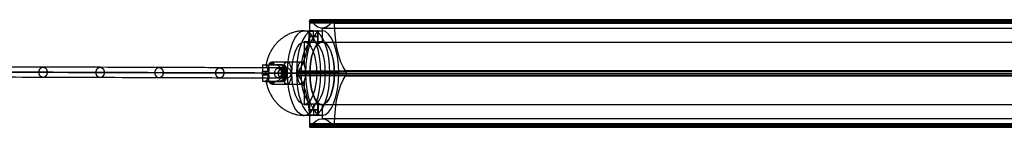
# Model space of a CAD drawing. Header units: millimetres. Extents: x 923 to 3030, y 180 to 235.
# Tile 4 of 9: x 1179 to 1445, y 192 to 221. Entities that reach past the tile are written whole.
import ezdxf

# ---------------------------------------------------------------- set-up
doc = ezdxf.new("R2010")
doc.units = ezdxf.units.MM
for name, color, linetype in [('CABLE', 7, 'Continuous'), ('LUZ', 7, 'Continuous'), ('METAL NEGRO', 7, 'Continuous')]:
    doc.layers.add(name, color=color, linetype=linetype)

msp = doc.modelspace()

# ---------------------------------------------------------------- linework, layer by layer
at = {"layer": 'CABLE'}
for p, q in [((1249.75, 205.54, 253.62), (1249.76, 208.34, 253.62)), ((1250.85, 206.94, 254.5), (1248.66, 206.94, 252.75))]:
    msp.add_line(p, q, dxfattribs=at)
at = {"layer": 'CABLE', "extrusion": (-0.623585, 0.002143, 0.781752)}
msp.add_arc((-211.23, 1134.59, -580.61), 1.4, 90.154, 270.154, dxfattribs=at)
at = {"layer": 'CABLE', "extrusion": (0.623585, -0.002143, -0.781752)}
msp.add_arc((211.23, 1134.59, 580.61), 1.4, 89.846, 269.846, dxfattribs=at)
at = {"layer": 'CABLE'}
for points, knots in [([(1249.76, 208.34, 253.62), (1244.09, 208.36, 260.72), (1232.94, 208.4, 274.75), (1216.48, 208.45, 295.58), (1200.51, 208.51, 315.93), (1185.04, 208.56, 335.8), (1170.06, 208.61, 355.19), (1155.58, 208.66, 374.08), (1141.59, 208.71, 392.5), (1128.09, 208.75, 410.43), (1115.09, 208.79, 427.88), (1102.58, 208.84, 444.85), (1090.57, 208.88, 461.33), (1079.04, 208.91, 477.33), (1068.02, 208.95, 492.85), (1057.48, 208.98, 507.88), (1049.05, 209.01, 520.1), (1042.54, 209.03, 529.65), (1037.84, 209.05, 536.6), (1033.24, 209.06, 543.48), (1028.79, 209.08, 550.18), (1024.43, 209.09, 556.82), (1020.23, 209.1, 563.28), (1016.12, 209.11, 569.68), (1012.16, 209.13, 575.9), (1008.3, 209.14, 582.05), (1004.59, 209.15, 588.03), (1000.97, 209.16, 593.94), (997.51, 209.17, 599.68), (994.14, 209.18, 605.35), (990.92, 209.19, 610.85), (987.8, 209.2, 616.28), (985.3, 209.21, 620.7), (983.35, 209.21, 624.21), (981.94, 209.22, 626.77), (980.55, 209.22, 629.31), (979.2, 209.22, 631.81), (977.87, 209.23, 634.29), (976.17, 209.23, 637.52), (974.51, 209.24, 640.72), (972.89, 209.24, 643.88), (971.73, 209.24, 646.2), (970.59, 209.25, 648.5), (969.49, 209.25, 650.76), (968.41, 209.25, 653), (967.37, 209.26, 655.19), (966.35, 209.26, 657.37), (965.37, 209.26, 659.51), (964.42, 209.26, 661.62), (963.49, 209.26, 663.71), (962.6, 209.27, 665.76), (961.74, 209.27, 667.79), (960.91, 209.27, 669.78), (960.12, 209.27, 671.74), (959.35, 209.27, 673.67), (958.61, 209.28, 675.57), (957.91, 209.28, 677.44), (957.23, 209.28, 679.28), (956.59, 209.28, 681.09), (955.98, 209.28, 682.87), (955.4, 209.28, 684.62), (954.85, 209.28, 686.34), (954.32, 209.28, 688.03), (953.84, 209.28, 689.69), (953.38, 209.28, 691.31), (952.95, 209.28, 692.91), (952.55, 209.28, 694.48), (952.31, 209.28, 695.52), (952.19, 209.28, 696.03)], [0, 0, 0, 0, 27.235592, 53.785722, 79.650681, 104.830781, 129.326365, 153.137801, 176.265493, 198.709879, 220.47144, 241.550705, 261.948254, 281.664727, 300.700834, 319.057364, 336.735196, 345.235256, 353.735315, 361.897072, 370.058829, 377.882909, 385.706989, 393.194102, 400.681215, 407.832173, 414.983131, 421.798864, 428.614597, 435.096181, 441.577765, 447.726451, 453.875137, 456.825092, 459.775046, 462.642346, 465.509645, 468.294514, 471.079383, 476.484752, 479.105521, 481.72629, 484.265439, 486.804588, 489.26244, 491.720293, 494.097206, 496.47412, 498.770491, 501.066862, 503.303096, 505.499395, 507.655884, 509.772694, 511.849967, 513.88785, 515.8865, 517.846082, 519.766774, 521.648761, 523.492244, 525.297433, 527.064555, 528.793849, 530.485572, 532.139999, 533.757421, 535.338075, 535.338075, 535.338075, 535.338075]), ([(1248.66, 206.94, 252.75), (1243, 206.96, 259.85), (1231.84, 207, 273.88), (1215.38, 207.05, 294.72), (1199.41, 207.11, 315.07), (1183.93, 207.16, 334.95), (1168.95, 207.21, 354.33), (1154.47, 207.26, 373.24), (1140.47, 207.31, 391.66), (1126.97, 207.35, 409.6), (1113.97, 207.39, 427.05), (1101.45, 207.44, 444.03), (1089.43, 207.48, 460.51), (1077.9, 207.51, 476.52), (1066.87, 207.55, 492.05), (1056.33, 207.58, 507.09), (1047.89, 207.61, 519.31), (1041.38, 207.63, 528.87), (1036.68, 207.65, 535.82), (1032.07, 207.66, 542.7), (1027.62, 207.68, 549.42), (1023.26, 207.69, 556.05), (1019.05, 207.7, 562.53), (1014.94, 207.72, 568.92), (1010.98, 207.73, 575.15), (1007.11, 207.74, 581.31), (1003.4, 207.75, 587.3), (999.78, 207.76, 593.22), (996.31, 207.77, 598.97), (992.93, 207.78, 604.64), (989.71, 207.79, 610.15), (986.59, 207.8, 615.58), (984.08, 207.81, 620.02), (982.12, 207.81, 623.53), (980.71, 207.82, 626.1), (979.32, 207.82, 628.64), (977.97, 207.82, 631.15), (976.64, 207.83, 633.63), (974.92, 207.83, 636.88), (973.26, 207.84, 640.08), (971.64, 207.84, 643.25), (970.48, 207.84, 645.58), (969.33, 207.85, 647.88), (968.23, 207.85, 650.15), (967.14, 207.85, 652.39), (966.1, 207.86, 654.6), (965.08, 207.86, 656.78), (964.09, 207.86, 658.93), (963.14, 207.86, 661.05), (962.21, 207.87, 663.15), (961.31, 207.87, 665.21), (960.45, 207.87, 667.24), (959.62, 207.87, 669.25), (958.82, 207.87, 671.22), (958.04, 207.87, 673.16), (957.3, 207.88, 675.07), (956.59, 207.88, 676.95), (955.92, 207.88, 678.8), (955.27, 207.88, 680.63), (954.65, 207.88, 682.42), (954.06, 207.88, 684.18), (953.51, 207.88, 685.92), (952.98, 207.88, 687.62), (952.49, 207.88, 689.3), (952.03, 207.88, 690.94), (951.59, 207.88, 692.56), (951.19, 207.88, 694.15), (950.94, 207.88, 695.2), (950.82, 207.88, 695.72), (950.81, 207.88, 695.77), (950.8, 207.88, 695.82), (950.79, 207.88, 695.87)], [0, 0, 0, 0, 27.267565, 53.848863, 79.744184, 104.953845, 129.478184, 153.317573, 176.472415, 198.943149, 220.730257, 241.834267, 262.255761, 281.99538, 301.053834, 319.431913, 337.130497, 345.640535, 354.150573, 362.321911, 370.49325, 378.326514, 386.159779, 393.655682, 401.151585, 408.310937, 415.470289, 422.294024, 429.117758, 435.606951, 442.096144, 448.252048, 454.407952, 457.361369, 460.314787, 463.185452, 466.056117, 468.844256, 471.632394, 477.044109, 479.667954, 482.2918, 484.83393, 487.376059, 489.836797, 492.297534, 494.677239, 497.056943, 499.35601, 501.655076, 503.893935, 506.092812, 508.251833, 510.371129, 512.45084, 514.491115, 516.492111, 518.453994, 520.37694, 522.261137, 524.106783, 525.914092, 527.683288, 529.414612, 531.108322, 532.76469, 534.384011, 535.966599, 535.966599, 535.966599, 536.125454, 536.125454, 536.125454, 536.125454]), ([(1249.75, 205.54, 253.62), (1244.09, 205.56, 260.72), (1232.93, 205.6, 274.75), (1216.47, 205.65, 295.59), (1200.51, 205.71, 315.94), (1185.04, 205.76, 335.81), (1170.06, 205.81, 355.19), (1155.58, 205.86, 374.09), (1141.59, 205.91, 392.51), (1128.09, 205.95, 410.44), (1115.09, 205.99, 427.89), (1102.58, 206.04, 444.86), (1090.56, 206.08, 461.34), (1079.04, 206.11, 477.34), (1068.01, 206.15, 492.85), (1057.48, 206.18, 507.89), (1049.04, 206.21, 520.1), (1042.53, 206.23, 529.66), (1037.84, 206.25, 536.61), (1033.24, 206.26, 543.48), (1028.79, 206.28, 550.19), (1024.43, 206.29, 556.82), (1020.23, 206.3, 563.29), (1016.12, 206.31, 569.68), (1012.16, 206.33, 575.9), (1008.3, 206.34, 582.06), (1004.59, 206.35, 588.04), (1000.97, 206.36, 593.95), (997.51, 206.37, 599.69), (994.14, 206.38, 605.35), (990.92, 206.39, 610.85), (987.8, 206.4, 616.28), (985.3, 206.41, 620.7), (983.35, 206.41, 624.21), (981.93, 206.42, 626.77), (980.55, 206.42, 629.31), (979.2, 206.42, 631.81), (977.87, 206.43, 634.29), (976.16, 206.43, 637.53), (974.5, 206.44, 640.72), (972.89, 206.44, 643.89), (971.73, 206.44, 646.2), (970.59, 206.45, 648.5), (969.48, 206.45, 650.76), (968.41, 206.45, 653), (967.36, 206.46, 655.19), (966.35, 206.46, 657.37), (965.37, 206.46, 659.51), (964.41, 206.46, 661.63), (963.49, 206.46, 663.71), (962.6, 206.47, 665.77), (961.74, 206.47, 667.79), (960.91, 206.47, 669.78), (960.11, 206.47, 671.74), (959.35, 206.47, 673.67), (958.61, 206.48, 675.57), (957.91, 206.48, 677.44), (957.23, 206.48, 679.28), (956.59, 206.48, 681.09), (955.98, 206.48, 682.87), (955.39, 206.48, 684.62), (954.84, 206.48, 686.34), (954.32, 206.48, 688.03), (953.83, 206.48, 689.69), (953.38, 206.48, 691.31), (952.95, 206.48, 692.91), (952.55, 206.48, 694.48), (952.31, 206.48, 695.52), (952.19, 206.48, 696.03), (952.19, 206.48, 696.03), (952.19, 206.48, 696.03), (952.19, 206.48, 696.03)], [0, 0, 0, 0, 27.235592, 53.785722, 79.650681, 104.830781, 129.326365, 153.137801, 176.265493, 198.709879, 220.47144, 241.550705, 261.948254, 281.664727, 300.700834, 319.057364, 336.735196, 345.235256, 353.735315, 361.897072, 370.058829, 377.882909, 385.706989, 393.194102, 400.681215, 407.832173, 414.983131, 421.798864, 428.614597, 435.096181, 441.577765, 447.726451, 453.875137, 456.825092, 459.775046, 462.642346, 465.509645, 468.294514, 471.079383, 476.484752, 479.105521, 481.72629, 484.265439, 486.804588, 489.26244, 491.720293, 494.097206, 496.47412, 498.770491, 501.066862, 503.303096, 505.499395, 507.655884, 509.772694, 511.849967, 513.88785, 515.8865, 517.846082, 519.766774, 521.648761, 523.492244, 525.297433, 527.064555, 528.793849, 530.485572, 532.139999, 533.757421, 535.338153, 535.338153, 535.338153, 535.33823, 535.33823, 535.33823, 535.33823]), ([(953.59, 207.88, 696.19), (953.69, 207.88, 695.74), (953.92, 207.88, 694.76), (954.3, 207.88, 693.27), (954.73, 207.88, 691.68), (955.18, 207.88, 690.07), (955.66, 207.88, 688.43), (956.18, 207.88, 686.76), (956.73, 207.88, 685.05), (957.3, 207.88, 683.32), (957.91, 207.88, 681.55), (958.55, 207.88, 679.76), (959.22, 207.88, 677.93), (959.92, 207.87, 676.07), (960.65, 207.87, 674.18), (961.41, 207.87, 672.26), (962.21, 207.87, 670.31), (963.03, 207.87, 668.33), (963.89, 207.87, 666.32), (964.78, 207.86, 664.27), (965.69, 207.86, 662.2), (966.64, 207.86, 660.09), (967.62, 207.86, 657.96), (968.63, 207.85, 655.79), (969.67, 207.85, 653.6), (970.74, 207.85, 651.37), (971.84, 207.85, 649.12), (972.98, 207.84, 646.83), (974.14, 207.84, 644.52), (975.75, 207.84, 641.36), (977.41, 207.83, 638.17), (979.11, 207.83, 634.95), (980.43, 207.82, 632.47), (981.78, 207.82, 629.98), (983.16, 207.82, 627.44), (984.57, 207.81, 624.89), (986.52, 207.81, 621.39), (989.02, 207.8, 616.97), (992.13, 207.79, 611.55), (995.35, 207.78, 606.06), (998.71, 207.77, 600.4), (1002.17, 207.76, 594.67), (1005.78, 207.75, 588.77), (1009.49, 207.74, 582.8), (1013.34, 207.73, 576.65), (1017.3, 207.71, 570.43), (1021.4, 207.7, 564.05), (1025.6, 207.69, 557.59), (1029.96, 207.68, 550.96), (1034.4, 207.66, 544.25), (1039, 207.65, 537.39), (1043.69, 207.63, 530.44), (1050.2, 207.61, 520.89), (1058.63, 207.58, 508.68), (1069.16, 207.55, 493.66), (1080.18, 207.51, 478.15), (1091.7, 207.48, 462.16), (1103.71, 207.44, 445.68), (1116.21, 207.39, 428.72), (1129.21, 207.35, 411.28), (1142.71, 207.31, 393.35), (1156.69, 207.26, 374.94), (1171.17, 207.21, 356.04), (1186.15, 207.16, 336.66), (1201.61, 207.11, 316.8), (1217.58, 207.05, 296.45), (1234.03, 207, 275.62), (1245.19, 206.96, 261.59), (1250.85, 206.94, 254.5)], [0, 0, 0, 0, 1.418628, 3.034171, 4.686674, 6.376432, 8.103716, 9.868784, 11.671875, 13.513215, 15.393015, 17.311474, 19.268779, 21.265105, 23.300619, 25.375478, 27.489829, 29.643811, 31.837557, 34.071192, 36.364894, 38.658595, 41.032747, 43.406898, 45.861894, 48.316889, 50.853087, 53.389284, 56.007007, 58.62473, 64.023817, 66.805449, 69.587082, 72.451048, 75.315015, 78.261541, 81.208067, 87.349606, 93.491145, 99.965196, 106.439247, 113.247058, 120.054869, 127.197516, 134.340162, 141.818573, 149.296984, 157.111971, 164.926957, 173.079227, 181.231498, 189.721678, 198.211858, 215.869143, 234.204338, 253.21832, 272.911877, 293.285717, 314.340482, 336.076751, 358.49505, 381.595861, 405.379621, 429.846734, 454.997569, 480.832464, 507.351736, 534.555672, 534.555672, 534.555672, 534.555672])]:
    msp.add_open_spline(points, degree=3, knots=knots, dxfattribs=at)
for points, knots in [([(1183.81, 207.16, 335.14), (1183.81, 208.56, 335.13), (1184.91, 208.56, 335.99), (1186.02, 208.56, 336.85), (1186.02, 207.16, 336.85)], [4.39823, 4.39823, 4.39823, 6.597345, 6.597345, 8.796459, 8.796459, 8.796459]), ([(1199.28, 207.11, 315.26), (1199.28, 208.51, 315.26), (1200.38, 208.51, 316.12), (1201.49, 208.51, 316.98), (1201.49, 207.11, 316.99)], [4.39823, 4.39823, 4.39823, 6.597345, 6.597345, 8.796459, 8.796459, 8.796459]), ([(1215.25, 207.05, 294.91), (1215.25, 208.45, 294.91), (1216.35, 208.45, 295.77), (1217.45, 208.45, 296.64), (1217.45, 207.05, 296.64)], [4.39823, 4.39823, 4.39823, 6.597345, 6.597345, 8.796459, 8.796459, 8.796459]), ([(1231.71, 207, 274.07), (1231.71, 208.4, 274.07), (1232.8, 208.4, 274.94), (1233.9, 208.4, 275.81), (1233.9, 207, 275.81)], [4.39823, 4.39823, 4.39823, 6.597345, 6.597345, 8.796459, 8.796459, 8.796459]), ([(1186.02, 207.16, 336.85), (1186.02, 205.76, 336.85), (1184.91, 205.76, 336), (1183.8, 205.76, 335.14), (1183.81, 207.16, 335.14)], [0, 0, 0, 2.199115, 2.199115, 4.39823, 4.39823, 4.39823]), ([(1201.49, 207.11, 316.99), (1201.48, 205.71, 316.99), (1200.38, 205.71, 316.13), (1199.28, 205.71, 315.27), (1199.28, 207.11, 315.26)], [0, 0, 0, 2.199115, 2.199115, 4.39823, 4.39823, 4.39823]), ([(1217.45, 207.05, 296.64), (1217.44, 205.65, 296.64), (1216.34, 205.65, 295.78), (1215.24, 205.65, 294.91), (1215.25, 207.05, 294.91)], [0, 0, 0, 2.199115, 2.199115, 4.39823, 4.39823, 4.39823]), ([(1233.9, 207, 275.81), (1233.9, 205.6, 275.81), (1232.8, 205.6, 274.94), (1231.7, 205.6, 274.07), (1231.71, 207, 274.07)], [0, 0, 0, 2.199115, 2.199115, 4.39823, 4.39823, 4.39823])]:
    msp.add_rational_spline(points, [1, 0.707106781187, 1, 0.707106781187, 1], degree=2, knots=knots, dxfattribs=at)
at = {"layer": 'LUZ'}
for p, q in [((1263.72, 221.47, 256.55), (1815.49, 221.47, 20.85)), ((1808.88, 220.73, 5.38), (1257.12, 220.73, 241.08)), ((1260.52, 219.16, 249.04), (1260.52, 215.34, 249.04)), ((1263.92, 220.73, 257.01), (1815.69, 220.73, 21.31)), ((1815.69, 220.5, 21.31), (1263.92, 220.5, 257.01)), ((1253.91, 206.84, 233.57), (1805.68, 206.84, -2.12)), ((1257.18, 206.8, 241.22), (1253.91, 206.8, 233.57)), ((1257.18, 206.84, 241.22), (1808.95, 206.84, 5.53)), ((1263.86, 206.84, 256.86), (1815.62, 206.84, 21.16)), ((1267.12, 206.8, 264.51), (1263.86, 206.8, 256.86)), ((1267.13, 206.84, 264.51), (1818.89, 206.84, 28.81)), ((1260.52, 198.34, 249.04), (1260.52, 194.52, 249.04)), ((1808.88, 193.18, 5.38), (1257.12, 193.18, 241.08)), ((1808.88, 192.94, 5.38), (1257.12, 192.94, 241.08)), ((1257.31, 192.2, 241.54), (1809.08, 192.2, 5.84)), ((1812.29, 194.52, 13.35), (1260.52, 194.52, 249.04)), ((1263.72, 192.2, 256.55), (1815.49, 192.2, 20.85)), ((1263.92, 192.94, 257.01), (1815.69, 192.94, 21.31))]:
    msp.add_line(p, q, dxfattribs=at)
at = {"layer": 'LUZ', "extrusion": (0.919613, -1.67194e-11, -0.392825)}
msp.add_arc((220.97, 716.02, 1061.36), 0.5, 270, 360, dxfattribs=at)
at = {"layer": 'LUZ', "extrusion": (-0.919613, -5.93015e-11, 0.392825)}
msp.add_arc((-220.97, 716.02, -1061.36), 0.5, 150, 180, dxfattribs=at)
at = {"layer": 'LUZ', "extrusion": (0.919613, -1.95862e-10, -0.392825)}
msp.add_arc((220.97, 732.34, 1061.36), 0.5, 330, 360, dxfattribs=at)
at = {"layer": 'LUZ', "extrusion": (-0.919613, -1.26593e-11, 0.392825)}
msp.add_arc((-220.97, 732.34, -1061.36), 0.5, 90, 180, dxfattribs=at)
at = {"layer": 'LUZ', "extrusion": (0.919613, -3.2724e-14, -0.392825)}
msp.add_arc((220.5, 700.52, 1061.36), 15, 90, 150, dxfattribs=at)
at = {"layer": 'LUZ', "extrusion": (0.919613, -2.02566e-12, -0.392825)}
msp.add_arc((234.16, 724.18, 1061.36), 15, 180, 210, dxfattribs=at)
at = {"layer": 'LUZ', "extrusion": (0.919613, 2.45304e-12, -0.392825)}
msp.add_arc((234.16, 724.18, 1061.36), 15, 150, 180, dxfattribs=at)
at = {"layer": 'LUZ', "extrusion": (0.919613, -4.26916e-13, -0.392825)}
msp.add_arc((220.5, 747.84, 1061.36), 15, 210, 270, dxfattribs=at)
at = {"layer": 'LUZ', "extrusion": (0.919613, 0, -0.392825)}
for start, end in [(180, 0), (0, 180)]:
    msp.add_arc((206.84, 724.18, 1061.36), 8.5, start, end, dxfattribs=at)
at = {"layer": 'LUZ', "extrusion": (-0.919613, 3.17357e-13, 0.392825)}
msp.add_arc((-206.84, 707.86, -1061.36), 0.5, 210, 330, dxfattribs=at)
at = {"layer": 'LUZ', "extrusion": (0.919613, -6.13902e-13, -0.392825)}
msp.add_arc((193.18, 700.52, 1061.36), 15, 30, 90, dxfattribs=at)
at = {"layer": 'LUZ', "extrusion": (0.919613, -3.27085e-14, -0.392825)}
msp.add_arc((193.18, 747.84, 1061.36), 15, 270, 330, dxfattribs=at)
at = {"layer": 'LUZ', "extrusion": (-0.919613, 1.05194e-14, 0.392825)}
msp.add_arc((-206.84, 740.51, -1061.36), 0.5, 30, 150, dxfattribs=at)
at = {"layer": 'LUZ', "extrusion": (0.919613, 1.06909e-12, -0.392825)}
msp.add_arc((179.52, 724.18, 1061.36), 15, 330, 30, dxfattribs=at)
at = {"layer": 'LUZ', "extrusion": (-0.919613, -8.06241e-12, 0.392825)}
msp.add_arc((-192.7, 716.02, -1061.36), 0.5, 270, 30, dxfattribs=at)
at = {"layer": 'LUZ', "extrusion": (-0.919613, 9.1086e-12, 0.392825)}
msp.add_arc((-192.7, 732.34, -1061.36), 0.5, 330, 90, dxfattribs=at)
at = {"layer": 'LUZ'}
for points in [[(1257.31, 221.47, 241.54), (1809.08, 221.47, 5.84)], [(1263.72, 221.47, 256.55), (1815.49, 221.47, 20.85)], [(1257.12, 220.97, 241.08), (1257.12, 220.5, 241.08)], [(1808.88, 220.97, 5.38), (1257.12, 220.97, 241.08)], [(1808.88, 220.5, 5.38), (1257.12, 220.5, 241.08)], [(1257.57, 221.17, 242.14), (1257.41, 221.4, 241.77)], [(1257.41, 221.4, 241.77), (1809.18, 221.4, 6.07)], [(1257.57, 221.17, 242.14), (1809.34, 221.17, 6.45)], [(1260.52, 219.16, 249.04), (1812.29, 219.16, 13.35)], [(1263.62, 221.4, 256.32), (1263.46, 221.17, 255.94)], [(1815.23, 221.17, 20.24), (1263.46, 221.17, 255.94)], [(1815.39, 221.4, 20.62), (1263.62, 221.4, 256.32)], [(1263.92, 220.5, 257.01), (1263.92, 220.97, 257.01)], [(1815.69, 220.97, 21.31), (1263.92, 220.97, 257.01)], [(1263.92, 220.5, 257.01), (1815.69, 220.5, 21.31)], [(1260.52, 215.34, 249.04), (1812.29, 215.34, 13.35)], [(1254.17, 207.51, 234.18), (1254.01, 207.27, 233.8)], [(1805.78, 207.27, -1.89), (1254.01, 207.27, 233.8)], [(1254.01, 206.4, 233.8), (1254.17, 206.17, 234.18)], [(1254.01, 206.4, 233.8), (1805.78, 206.4, -1.89)], [(1254.17, 207.51, 234.18), (1805.94, 207.51, -1.52)], [(1805.94, 206.17, -1.52), (1254.17, 206.17, 234.18)], [(1267.03, 207.27, 264.28), (1266.87, 207.51, 263.9)], [(1818.63, 207.51, 28.21), (1266.87, 207.51, 263.9)], [(1266.87, 206.17, 263.9), (1267.03, 206.4, 264.28)], [(1266.87, 206.17, 263.9), (1818.63, 206.17, 28.21)], [(1818.79, 207.27, 28.58), (1267.03, 207.27, 264.28)], [(1267.03, 206.4, 264.28), (1818.79, 206.4, 28.58)], [(1812.29, 198.34, 13.35), (1260.52, 198.34, 249.04)], [(1257.12, 193.18, 241.08), (1257.12, 192.7, 241.08)], [(1257.12, 193.18, 241.08), (1808.88, 193.18, 5.38)], [(1257.12, 192.7, 241.08), (1808.88, 192.7, 5.38)], [(1257.41, 192.27, 241.77), (1257.57, 192.51, 242.14)], [(1809.18, 192.27, 6.07), (1257.41, 192.27, 241.77)], [(1809.34, 192.51, 6.45), (1257.57, 192.51, 242.14)], [(1263.46, 192.51, 255.94), (1263.62, 192.27, 256.32)], [(1263.46, 192.51, 255.94), (1815.23, 192.51, 20.24)], [(1263.62, 192.27, 256.32), (1815.39, 192.27, 20.62)], [(1263.92, 192.7, 257.01), (1263.92, 193.18, 257.01)], [(1815.69, 193.18, 21.31), (1263.92, 193.18, 257.01)], [(1815.69, 192.7, 21.31), (1263.92, 192.7, 257.01)]]:
    msp.add_open_spline(points, degree=1, dxfattribs=at)
at = {"layer": 'METAL NEGRO'}
for p, q in [((1256.97, 215.42, 250.02), (1256.97, 218.43, 250.02)), ((1258.22, 215.36, 251.27), (1258.22, 218.38, 251.27)), ((1258.22, 215.36, 248.77), (1258.22, 218.38, 248.77)), ((1259.47, 215.42, 250.02), (1259.47, 218.43, 250.02)), ((1260.52, 218.44, 249.04), (1260.52, 215.44, 249.04)), ((1256.47, 215.44, 250.77), (1255.69, 215.44, 251.1)), ((1257.07, 215.44, 250.51), (1255.69, 215.44, 251.1)), ((1255.69, 215.44, 251.1), (1255.69, 209.17, 251.1)), ((1260.52, 215.44, 249.04), (1259.37, 215.44, 249.53)), ((1259.87, 215.44, 249.32), (1259.37, 215.44, 249.53)), ((1245.16, 209.19, 255.15), (1249.29, 209.19, 255.15)), ((1246.19, 209.41, 251.14), (1247.52, 209.41, 254.26)), ((1246.8, 209.93, 252.56), (1246.8, 209.19, 252.56)), ((1247.05, 209.19, 258.35), (1247.05, 209.19, 253.14)), ((1249.75, 209.19, 253.62), (1248.01, 209.19, 259.36)), ((1250.62, 208.82, 254.51), (1250.62, 205.05, 254.51)), ((1244.4, 206.94, 248.91), (1246.09, 206.94, 249.77)), ((1246.13, 206.49, 249.79), (1244.41, 206.49, 248.92)), ((1245.26, 206.49, 249.35), (1245.26, 207.39, 249.35)), ((1246.09, 206.94, 249.77), (1249.82, 206.94, 248.18)), ((1249.82, 206.94, 248.18), (1247.58, 206.94, 242.95)), ((1251.06, 207.39, 255.53), (1249.47, 207.39, 260.76)), ((1249.47, 206.94, 260.77), (1251.06, 206.94, 255.53)), ((1252.12, 206.94, 247.19), (1249.62, 206.94, 241.34)), ((1250.26, 207.39, 258.15), (1250.26, 206.49, 258.15)), ((1250.56, 206.94, 254.38), (1256.08, 206.94, 252.02)), ((1251.06, 206.94, 255.53), (1250.56, 206.94, 254.38)), ((1256, 206.94, 238.47), (1251.17, 206.94, 240.53)), ((1252.12, 206.94, 247.19), (1253.73, 206.94, 246.51)), ((1257.18, 206.94, 241.22), (1252.35, 206.94, 243.29)), ((1252.35, 206.94, 243.29), (1253.73, 206.94, 246.51)), ((1256, 206.94, 238.47), (1257.18, 206.94, 241.22)), ((1256.08, 206.94, 252.02), (1259.03, 206.94, 258.92)), ((1263.86, 206.94, 256.86), (1259.03, 206.94, 258.92)), ((1265.04, 206.94, 259.62), (1260.21, 206.94, 261.68)), ((1263.86, 206.94, 256.86), (1265.04, 206.94, 259.62)), ((1245.16, 204.69, 255.15), (1249.29, 204.69, 255.15)), ((1246.19, 204.46, 251.14), (1247.52, 204.46, 254.26)), ((1246.8, 204.69, 252.56), (1246.8, 203.94, 252.56)), ((1247.05, 204.69, 253.14), (1247.05, 204.69, 258.35)), ((1255.69, 204.7, 251.1), (1255.69, 198.44, 251.1)), ((1256.52, 198.44, 250.75), (1255.69, 198.44, 251.1)), ((1257.07, 198.44, 250.51), (1255.69, 198.44, 251.1)), ((1256.97, 198.45, 250.02), (1256.97, 195.45, 250.02)), ((1258.22, 198.52, 251.27), (1258.22, 195.5, 251.27)), ((1258.22, 198.52, 248.77), (1258.22, 195.5, 248.77)), ((1260.52, 198.44, 249.04), (1259.37, 198.44, 249.53)), ((1259.82, 198.44, 249.34), (1259.37, 198.44, 249.53)), ((1259.47, 198.45, 250.02), (1259.47, 195.45, 250.02)), ((1260.52, 198.44, 249.04), (1260.52, 195.44, 249.04))]:
    msp.add_line(p, q, dxfattribs=at)
at = {"layer": 'METAL NEGRO', "extrusion": (0.919613, -4.20044e-13, -0.392825)}
msp.add_arc((206.94, 724.18, 1056.11), 11.5, 270, 360, dxfattribs=at)
at = {"layer": 'METAL NEGRO', "extrusion": (-0.919613, 0, 0.392825)}
for centre, radius, start, end in [((-206.94, 724.18, -1058.73), 11.5, 186.2088, 353.7912), ((-206.94, 724.18, -1061.36), 11.5, 180, 0), ((-206.94, 724.18, -1058.73), 11.5, 6.2083, 173.7914), ((-206.94, 724.18, -1061.36), 11.5, 0, 180), ((-206.94, 724.18, -1058.73), 8.5, 188.4136, 351.5868), ((-206.94, 724.18, -1061.36), 8.5, 180, 0), ((-206.94, 724.18, -1058.73), 8.5, 8.4139, 171.5861), ((-206.94, 724.18, -1061.36), 8.5, 0, 180), ((-206.94, 722.18, -1056.11), 3, 180, 0), ((-206.94, 722.18, -1056.11), 3, 0, 180)]:
    msp.add_arc(centre, radius, start, end, dxfattribs=at)
at = {"layer": 'METAL NEGRO', "extrusion": (-0.919613, -4.19158e-13, 0.392825)}
msp.add_arc((-206.94, 724.18, -1056.11), 11.5, 90, 180, dxfattribs=at)
at = {"layer": 'METAL NEGRO', "extrusion": (0, 1, 0)}
for centre, radius, start, end in [((-1258.22, 250.02, 216.89), 1.25, 203.1304, 23.1304), ((-1258.22, 250.02, 216.89), 1.25, 23.1304, 203.1304), ((-1255.69, 251.1, 209.19), 11.28, 359.1652, 47.0956)]:
    msp.add_arc(centre, radius, start, end, dxfattribs=at)
at = {"layer": 'METAL NEGRO', "extrusion": (0.919613, 0, -0.392825)}
for centre, radius, start, end in [((206.94, 724.18, 1056.11), 8.5, 180, 0), ((206.94, 724.18, 1056.11), 8.5, 0, 180), ((206.94, 722.18, 1051.92), 3, 0, 180)]:
    msp.add_arc(centre, radius, start, end, dxfattribs=at)
at = {"layer": 'METAL NEGRO', "extrusion": (0.892038, 1.13687e-13, 0.451961)}
msp.add_arc((207.39, -338.58, 1224.23), 1.8, 270, 360, dxfattribs=at)
at = {"layer": 'METAL NEGRO', "extrusion": (0.919613, -7.50506e-12, -0.392825)}
msp.add_arc((206.94, 722.18, 1047.36), 3, 310.4593, 360, dxfattribs=at)
at = {"layer": 'METAL NEGRO', "extrusion": (0.919613, -1.14675e-12, -0.392825)}
msp.add_arc((206.94, 722.18, 1047.36), 3, 0, 41.4096, dxfattribs=at)
at = {"layer": 'METAL NEGRO', "extrusion": (-0.392825, -5.68434e-14, -0.919613)}
msp.add_arc((-206.94, -1053.11, -716.22), 1.25, 0, 180, dxfattribs=at)
at = {"layer": 'METAL NEGRO', "extrusion": (-0.290194, 0, 0.956968)}
msp.add_arc((-207.39, 1269.57, -116.55), 1.8, 90, 180, dxfattribs=at)
at = {"layer": 'METAL NEGRO', "extrusion": (-0.392825, 1.7053e-13, -0.919613)}
msp.add_arc((-206.94, -1053.11, -716.14), 1.25, 180, 360, dxfattribs=at)
at = {"layer": 'METAL NEGRO', "extrusion": (0.919613, 5.68434e-14, -0.392825)}
for start, end in [(272.0231, 0), (180, 267.9667)]:
    msp.add_arc((206.94, 722.18, 1051.86), 3, start, end, dxfattribs=at)
at = {"layer": 'METAL NEGRO', "extrusion": (0.919613, 3.56382e-14, -0.392825)}
msp.add_arc((206.94, 722.18, 1050.11), 3, 42.5155, 137.4845, dxfattribs=at)
at = {"layer": 'METAL NEGRO', "extrusion": (0.451961, -3.2425e-11, -0.892038)}
msp.add_arc((206.94, 1233.61, 340.38), 11.06, 270, 272.3318, dxfattribs=at)
at = {"layer": 'METAL NEGRO', "extrusion": (0, -1, 0)}
for centre, radius, start, end in [((1255.69, 251.1, -206.94), 11.5, 190.9724, 225.1808), ((1255.69, 251.1, -206.94), 11.5, 66.8696, 122.7668), ((1255.69, 251.1, -206.94), 11.5, 238.1167, 246.8696), ((1255.69, 251.1, -204.69), 11.28, 132.9044, 180.8348), ((1258.22, 250.02, -196.98), 1.25, 156.8696, 336.8696), ((1258.22, 250.02, -196.98), 1.25, 336.8696, 156.8696)]:
    msp.add_arc(centre, radius, start, end, dxfattribs=at)
at = {"layer": 'METAL NEGRO', "extrusion": (0.451961, 4.55561e-11, -0.892038)}
msp.add_arc((206.94, 1233.61, 340.38), 11.06, 267.6682, 270, dxfattribs=at)
at = {"layer": 'METAL NEGRO', "extrusion": (-0.892038, -1.13687e-13, -0.451961)}
msp.add_arc((-206.49, -338.58, -1224.23), 1.8, 270, 0, dxfattribs=at)
at = {"layer": 'METAL NEGRO', "extrusion": (0.290194, -5.68434e-14, -0.956968)}
msp.add_arc((206.49, 1269.57, 116.55), 1.8, 90, 180, dxfattribs=at)
at = {"layer": 'METAL NEGRO', "extrusion": (0.956968, 6.25866e-12, 0.290194)}
msp.add_arc((206.94, -124.1, 1271.37), 11.06, 87.6682, 90, dxfattribs=at)
at = {"layer": 'METAL NEGRO', "extrusion": (0.956968, 2.82177e-11, 0.290194)}
msp.add_arc((206.94, -124.1, 1271.37), 11.06, 90, 92.3318, dxfattribs=at)
at = {"layer": 'METAL NEGRO', "extrusion": (0.919613, 4.36374e-13, -0.392825)}
msp.add_arc((206.94, 724.18, 1056.11), 11.5, 180, 270, dxfattribs=at)
at = {"layer": 'METAL NEGRO', "extrusion": (-0.919613, -4.00009e-13, 0.392825)}
msp.add_arc((-206.94, 724.18, -1056.11), 11.5, 360, 90, dxfattribs=at)
at = {"layer": 'METAL NEGRO', "extrusion": (0.919613, 1.78815e-12, -0.392825)}
msp.add_arc((206.94, 722.18, 1047.36), 3, 180, 229.5407, dxfattribs=at)
at = {"layer": 'METAL NEGRO', "extrusion": (0.919613, 5.37248e-12, -0.392825)}
msp.add_arc((206.94, 722.18, 1047.36), 3, 138.5904, 180, dxfattribs=at)
at = {"layer": 'METAL NEGRO'}
for points, weights, degree in [([(1255.69, 218.44, 251.1), (1247.02, 218.44, 254.81), (1245.32, 209.19, 255.53)], [1, 0.746414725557, 0.931934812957], 2), ([(1246.57, 209.19, 252.03), (1246.35, 209.19, 251.52), (1246.14, 209.08, 251.03), (1245.96, 208.88, 250.6)], [1, 0.971301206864, 0.971301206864, 1], 3), ([(1251.06, 207.39, 255.53), (1251.06, 208.28, 255.53), (1250.71, 208.97, 254.73), (1250.18, 209.15, 253.49)], [1, 0.851082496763, 0.851082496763, 1], 3), ([(1244.4, 206.94, 248.91), (1245.07, 206.94, 245.44), (1247.58, 206.94, 242.95)], [0.861319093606, 0.836758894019, 0.889874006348], 2), ([(1246.13, 206.49, 249.79), (1246.07, 206.79, 249.76), (1246.07, 207.09, 249.76), (1246.13, 207.39, 249.79)], [1, 0.99245733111, 0.99245733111, 1], 3), ([(1250.18, 204.73, 253.49), (1250.71, 204.91, 254.73), (1251.06, 205.6, 255.53), (1251.06, 206.49, 255.53)], [1, 0.851082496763, 0.851082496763, 1], 3), ([(1245.32, 204.69, 255.53), (1247.02, 195.44, 254.81), (1255.69, 195.44, 251.1)], [0.931934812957, 0.746414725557, 1], 2), ([(1245.96, 204.99, 250.6), (1246.14, 204.79, 251.03), (1246.35, 204.69, 251.52), (1246.57, 204.69, 252.03)], [1, 0.971301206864, 0.971301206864, 1], 3)]:
    msp.add_rational_spline(points, weights, degree=degree, dxfattribs=at)
for points, degree in [([(1255.69, 218.44, 251.1), (1257.07, 218.44, 250.51)], 1), ([(1257.07, 218.44, 250.51), (1257.07, 215.44, 250.51)], 1), ([(1259.37, 215.44, 249.53), (1259.37, 218.44, 249.53)], 1), ([(1259.37, 218.44, 249.53), (1260.52, 218.44, 249.04)], 1), ([(1257.07, 215.44, 250.51), (1255.69, 215.44, 251.1)], 1), ([(1260.52, 215.44, 249.04), (1259.37, 215.44, 249.53)], 1), ([(1244.41, 209.19, 250.94), (1246.57, 209.19, 252.03)], 1), ([(1247.64, 209.19, 254.53), (1246.57, 209.19, 252.03)], 1), ([(1254.9, 209.94, 249.26), (1246.86, 209.94, 252.7)], 1), ([(1247.64, 209.19, 254.53), (1249.75, 209.19, 253.62)], 1), ([(1249.75, 209.19, 253.62), (1248.01, 209.19, 259.36)], 1), ([(1251.07, 208.19, 247.93), (1248.6, 208.19, 242.14)], 1), ([(1249.75, 209.19, 253.62), (1249.89, 209.19, 253.56), (1250.04, 209.18, 253.52), (1250.18, 209.15, 253.49)], 3), ([(1246.13, 207.39, 249.79), (1244.41, 207.39, 248.92)], 1), ([(1244.41, 206.49, 248.92), (1246.13, 206.49, 249.79)], 1), ([(1248.6, 205.69, 242.14), (1251.07, 205.69, 247.93)], 1), ([(1249.47, 207.39, 260.76), (1251.06, 207.39, 255.53)], 1), ([(1251.06, 206.49, 255.53), (1249.47, 206.49, 260.76)], 1), ([(1251.06, 207.39, 255.53), (1251.06, 206.49, 255.53)], 1), ([(1246.57, 204.69, 252.03), (1244.41, 204.69, 250.94)], 1), ([(1246.57, 204.69, 252.03), (1247.64, 204.69, 254.53)], 1), ([(1246.86, 203.94, 252.7), (1254.9, 203.94, 249.26)], 1), ([(1249.75, 204.69, 253.62), (1247.64, 204.69, 254.53)], 1), ([(1248.01, 204.69, 259.36), (1249.75, 204.69, 253.62)], 1), ([(1250.18, 204.73, 253.49), (1250.04, 204.7, 253.52), (1249.89, 204.69, 253.56), (1249.75, 204.69, 253.62)], 3), ([(1255.69, 198.44, 251.1), (1257.07, 198.44, 250.51)], 1), ([(1257.07, 198.44, 250.51), (1257.07, 195.44, 250.51)], 1), ([(1259.37, 195.44, 249.53), (1259.37, 198.44, 249.53)], 1), ([(1259.37, 198.44, 249.53), (1260.52, 198.44, 249.04)], 1), ([(1257.07, 195.44, 250.51), (1255.69, 195.44, 251.1)], 1), ([(1260.52, 195.44, 249.04), (1259.37, 195.44, 249.53)], 1)]:
    msp.add_open_spline(points, degree=degree, dxfattribs=at)
for points, knots in [([(1257.07, 218.44, 250.51), (1257, 218.44, 250.36), (1256.97, 218.43, 250.2), (1256.97, 218.42, 249.87), (1257, 218.41, 249.71), (1257.12, 218.39, 249.41), (1257.21, 218.39, 249.27), (1257.44, 218.37, 249.03), (1257.57, 218.37, 248.94), (1257.88, 218.37, 248.81), (1258.04, 218.37, 248.78), (1258.37, 218.39, 248.77), (1258.53, 218.39, 248.8), (1258.83, 218.41, 248.92), (1258.98, 218.42, 249.02), (1259.21, 218.43, 249.24), (1259.3, 218.44, 249.38), (1259.37, 218.44, 249.53)], [0, 0, 0, 0, 0.494393, 0.494393, 0.988786, 0.988786, 1.483179, 1.483179, 1.977572, 1.977572, 2.471965, 2.471965, 2.966358, 2.966358, 3.460751, 3.460751, 3.955144, 3.955144, 3.955144, 3.955144]), ([(1259.37, 218.44, 249.53), (1259.43, 218.44, 249.68), (1259.47, 218.43, 249.85), (1259.47, 218.42, 250.17), (1259.44, 218.41, 250.34), (1259.32, 218.39, 250.64), (1259.23, 218.39, 250.78), (1259, 218.37, 251.01), (1258.86, 218.37, 251.11), (1258.63, 218.37, 251.2), (1258.56, 218.37, 251.23), (1258.4, 218.37, 251.26), (1258.31, 218.38, 251.27), (1258.07, 218.39, 251.28), (1257.91, 218.39, 251.24), (1257.6, 218.41, 251.12), (1257.46, 218.42, 251.03), (1257.29, 218.43, 250.86), (1257.23, 218.43, 250.8), (1257.14, 218.44, 250.66), (1257.1, 218.44, 250.59), (1257.07, 218.44, 250.51)], [0, 0, 0, 0, 0.493806, 0.493806, 0.987612, 0.987612, 1.481418, 1.481418, 1.975223, 1.975223, 2.222126, 2.222126, 2.469029, 2.469029, 2.962835, 2.962835, 3.456641, 3.456641, 3.703544, 3.703544, 3.950447, 3.950447, 3.950447, 3.950447]), ([(1257.07, 215.44, 250.51), (1257.04, 215.44, 250.44), (1257.01, 215.44, 250.36), (1256.98, 215.43, 250.2), (1256.97, 215.43, 250.12), (1256.97, 215.42, 249.87), (1257, 215.4, 249.71), (1257.12, 215.38, 249.4), (1257.21, 215.37, 249.27), (1257.38, 215.35, 249.09), (1257.44, 215.35, 249.04), (1257.58, 215.35, 248.95), (1257.65, 215.35, 248.91), (1257.88, 215.35, 248.81), (1258.04, 215.35, 248.78), (1258.37, 215.37, 248.77), (1258.53, 215.38, 248.8), (1258.84, 215.4, 248.92), (1258.97, 215.42, 249.01), (1259.21, 215.43, 249.24), (1259.3, 215.44, 249.38), (1259.37, 215.44, 249.53)], [-3.952953, -3.952953, -3.952953, -3.952953, -3.705894, -3.705894, -3.458834, -3.458834, -2.964715, -2.964715, -2.470596, -2.470596, -2.223536, -2.223536, -1.976477, -1.976477, -1.482358, -1.482358, -0.988238, -0.988238, -0.494119, -0.494119, 0, 0, 0, 0]), ([(1257.07, 215.44, 250.51), (1257.13, 215.44, 250.66), (1257.23, 215.43, 250.8), (1257.46, 215.42, 251.03), (1257.6, 215.4, 251.12), (1257.83, 215.39, 251.21), (1257.91, 215.38, 251.24), (1258.07, 215.37, 251.27), (1258.15, 215.36, 251.27), (1258.39, 215.35, 251.27), (1258.56, 215.35, 251.24), (1258.86, 215.35, 251.11), (1259, 215.35, 251.01), (1259.23, 215.37, 250.78), (1259.32, 215.38, 250.64), (1259.44, 215.4, 250.34), (1259.47, 215.42, 250.17), (1259.47, 215.43, 249.85), (1259.43, 215.44, 249.68), (1259.37, 215.44, 249.53)], [0, 0, 0, 0, 0.494418, 0.494418, 0.988837, 0.988837, 1.236046, 1.236046, 1.483255, 1.483255, 1.977673, 1.977673, 2.472092, 2.472092, 2.96651, 2.96651, 3.460928, 3.460928, 3.955346, 3.955346, 3.955346, 3.955346]), ([(1244.41, 207.39, 248.92), (1244.41, 207.51, 248.92), (1244.42, 207.64, 248.94), (1244.42, 207.88, 249), (1244.42, 208, 249.04), (1244.43, 208.33, 249.21), (1244.43, 208.53, 249.37), (1244.43, 208.77, 249.65), (1244.43, 208.85, 249.76), (1244.43, 208.97, 249.97), (1244.42, 209.02, 250.09), (1244.42, 209.1, 250.32), (1244.42, 209.14, 250.44), (1244.42, 209.18, 250.69), (1244.41, 209.19, 250.81), (1244.41, 209.19, 250.94)], [0, 0, 0, 0, 0.37557, 0.37557, 0.75114, 0.75114, 1.502279, 1.502279, 1.877849, 1.877849, 2.253419, 2.253419, 2.628989, 2.628989, 3.004559, 3.004559, 3.004559, 3.004559]), ([(1246.13, 207.39, 249.79), (1246.15, 207.53, 249.8), (1246.17, 207.68, 249.83), (1246.19, 207.96, 249.92), (1246.19, 208.1, 249.98), (1246.16, 208.36, 250.12), (1246.14, 208.48, 250.21), (1246.07, 208.7, 250.4), (1246.03, 208.8, 250.5), (1245.96, 208.88, 250.6)], [-1.791233, -1.791233, -1.791233, -1.791233, -1.343424, -1.343424, -0.895616, -0.895616, -0.447808, -0.447808, 0, 0, 0, 0]), ([(1248.6, 208.19, 242.14), (1248.47, 208.19, 242.24), (1248.34, 208.16, 242.34), (1248.09, 208.03, 242.54), (1247.98, 207.95, 242.63), (1247.79, 207.71, 242.78), (1247.72, 207.58, 242.84), (1247.64, 207.35, 242.9), (1247.62, 207.27, 242.92), (1247.59, 207.11, 242.94), (1247.58, 207.02, 242.95), (1247.58, 206.94, 242.95)], [0, 0, 0, 0, 0.502626, 0.502626, 1.005253, 1.005253, 1.507879, 1.507879, 1.759192, 1.759192, 2.010505, 2.010505, 2.010505, 2.010505]), ([(1248.01, 209.19, 259.36), (1248.2, 209.19, 259.54), (1248.38, 209.15, 259.7), (1248.72, 208.98, 260.03), (1248.88, 208.86, 260.17), (1249.09, 208.61, 260.37), (1249.15, 208.52, 260.43), (1249.26, 208.33, 260.54), (1249.31, 208.22, 260.59), (1249.39, 208, 260.67), (1249.42, 207.88, 260.7), (1249.46, 207.64, 260.75), (1249.47, 207.51, 260.76), (1249.47, 207.39, 260.76)], [0, 0, 0, 0, 0.751676, 0.751676, 1.503353, 1.503353, 1.879191, 1.879191, 2.255029, 2.255029, 2.630868, 2.630868, 3.006706, 3.006706, 3.006706, 3.006706]), ([(1249.62, 206.94, 241.34), (1249.62, 207.11, 241.34), (1249.59, 207.27, 241.36), (1249.48, 207.58, 241.44), (1249.4, 207.72, 241.5), (1249.22, 207.94, 241.65), (1249.1, 208.03, 241.74), (1248.86, 208.16, 241.93), (1248.73, 208.19, 242.03), (1248.6, 208.19, 242.14)], [0, 0, 0, 0, 0.502799, 0.502799, 1.005599, 1.005599, 1.508398, 1.508398, 2.011198, 2.011198, 2.011198, 2.011198]), ([(1251.07, 205.69, 247.93), (1250.92, 205.69, 248), (1250.76, 205.72, 248.05), (1250.47, 205.85, 248.12), (1250.33, 205.94, 248.14), (1250.15, 206.11, 248.16), (1250.09, 206.17, 248.16), (1250, 206.31, 248.17), (1249.95, 206.38, 248.17), (1249.89, 206.53, 248.17), (1249.86, 206.61, 248.17), (1249.83, 206.77, 248.17), (1249.82, 206.86, 248.18), (1249.82, 207.1, 248.18), (1249.85, 207.27, 248.18), (1249.99, 207.57, 248.17), (1250.09, 207.71, 248.17), (1250.33, 207.94, 248.14), (1250.46, 208.03, 248.12), (1250.76, 208.15, 248.05), (1250.92, 208.19, 248), (1251.07, 208.19, 247.93)], [0, 0, 0, 0, 0.499448, 0.499448, 0.998895, 0.998895, 1.248619, 1.248619, 1.498343, 1.498343, 1.748066, 1.748066, 1.99779, 1.99779, 2.497238, 2.497238, 2.996685, 2.996685, 3.496133, 3.496133, 3.99558, 3.99558, 3.99558, 3.99558]), ([(1251.07, 205.69, 247.93), (1251.23, 205.69, 247.87), (1251.37, 205.72, 247.79), (1251.63, 205.85, 247.62), (1251.74, 205.94, 247.54), (1251.92, 206.17, 247.38), (1251.99, 206.3, 247.31), (1252.07, 206.53, 247.24), (1252.09, 206.61, 247.22), (1252.11, 206.77, 247.2), (1252.12, 206.86, 247.19), (1252.12, 207.1, 247.19), (1252.09, 207.27, 247.22), (1251.99, 207.57, 247.31), (1251.92, 207.71, 247.38), (1251.74, 207.94, 247.54), (1251.63, 208.03, 247.62), (1251.44, 208.12, 247.75), (1251.37, 208.15, 247.79), (1251.22, 208.18, 247.87), (1251.15, 208.19, 247.9), (1251.07, 208.19, 247.93)], [-3.99497, -3.99497, -3.99497, -3.99497, -3.495599, -3.495599, -2.996228, -2.996228, -2.496857, -2.496857, -2.247171, -2.247171, -1.997485, -1.997485, -1.498114, -1.498114, -0.998743, -0.998743, -0.499371, -0.499371, -0.249686, -0.249686, 0, 0, 0, 0]), ([(1244.41, 204.69, 250.94), (1244.42, 204.69, 250.69), (1244.42, 204.73, 250.44), (1244.43, 204.9, 249.97), (1244.43, 205.02, 249.75), (1244.43, 205.26, 249.46), (1244.43, 205.35, 249.38), (1244.43, 205.55, 249.22), (1244.43, 205.65, 249.15), (1244.42, 205.88, 249.04), (1244.42, 205.99, 249), (1244.42, 206.24, 248.94), (1244.41, 206.36, 248.92), (1244.41, 206.49, 248.92)], [0, 0, 0, 0, 0.751676, 0.751676, 1.503353, 1.503353, 1.879191, 1.879191, 2.255029, 2.255029, 2.630868, 2.630868, 3.006706, 3.006706, 3.006706, 3.006706]), ([(1245.96, 204.99, 250.6), (1246.03, 205.07, 250.5), (1246.08, 205.17, 250.39), (1246.14, 205.39, 250.21), (1246.16, 205.51, 250.12), (1246.19, 205.77, 249.98), (1246.19, 205.91, 249.92), (1246.17, 206.2, 249.83), (1246.15, 206.34, 249.8), (1246.13, 206.49, 249.79)], [-1.791242, -1.791242, -1.791242, -1.791242, -1.343432, -1.343432, -0.895621, -0.895621, -0.447811, -0.447811, 0, 0, 0, 0]), ([(1247.58, 206.94, 242.95), (1247.58, 206.77, 242.95), (1247.61, 206.6, 242.92), (1247.71, 206.3, 242.84), (1247.79, 206.16, 242.78), (1247.98, 205.93, 242.63), (1248.09, 205.84, 242.54), (1248.34, 205.72, 242.34), (1248.47, 205.69, 242.24), (1248.6, 205.69, 242.14)], [0, 0, 0, 0, 0.503256, 0.503256, 1.006512, 1.006512, 1.509768, 1.509768, 2.013024, 2.013024, 2.013024, 2.013024]), ([(1249.47, 206.49, 260.76), (1249.47, 206.36, 260.76), (1249.46, 206.24, 260.75), (1249.42, 206, 260.7), (1249.39, 205.88, 260.67), (1249.27, 205.54, 260.55), (1249.16, 205.34, 260.44), (1248.95, 205.1, 260.24), (1248.88, 205.03, 260.17), (1248.72, 204.91, 260.02), (1248.64, 204.86, 259.95), (1248.46, 204.77, 259.79), (1248.38, 204.74, 259.7), (1248.2, 204.7, 259.53), (1248.1, 204.69, 259.45), (1248.01, 204.69, 259.36)], [0, 0, 0, 0, 0.37557, 0.37557, 0.75114, 0.75114, 1.502279, 1.502279, 1.877849, 1.877849, 2.253419, 2.253419, 2.628989, 2.628989, 3.004559, 3.004559, 3.004559, 3.004559]), ([(1248.6, 205.69, 242.14), (1248.73, 205.69, 242.03), (1248.86, 205.72, 241.93), (1249.1, 205.84, 241.74), (1249.22, 205.93, 241.65), (1249.4, 206.16, 241.5), (1249.48, 206.3, 241.44), (1249.56, 206.53, 241.38), (1249.58, 206.61, 241.36), (1249.61, 206.77, 241.34), (1249.62, 206.85, 241.34), (1249.62, 206.94, 241.34)], [0, 0, 0, 0, 0.502131, 0.502131, 1.004263, 1.004263, 1.506394, 1.506394, 1.75746, 1.75746, 2.008525, 2.008525, 2.008525, 2.008525]), ([(1259.37, 198.44, 249.53), (1259.34, 198.44, 249.46), (1259.3, 198.44, 249.38), (1259.2, 198.44, 249.25), (1259.15, 198.45, 249.19), (1258.98, 198.46, 249.02), (1258.84, 198.47, 248.92), (1258.53, 198.5, 248.8), (1258.37, 198.51, 248.77), (1258.12, 198.52, 248.77), (1258.04, 198.52, 248.78), (1257.88, 198.53, 248.82), (1257.8, 198.53, 248.84), (1257.58, 198.53, 248.94), (1257.44, 198.53, 249.03), (1257.21, 198.51, 249.27), (1257.12, 198.5, 249.41), (1257, 198.47, 249.71), (1256.97, 198.46, 249.87), (1256.97, 198.44, 250.2), (1257, 198.44, 250.36), (1257.07, 198.44, 250.51)], [-3.952953, -3.952953, -3.952953, -3.952953, -3.705894, -3.705894, -3.458834, -3.458834, -2.964715, -2.964715, -2.470596, -2.470596, -2.223536, -2.223536, -1.976477, -1.976477, -1.482358, -1.482358, -0.988238, -0.988238, -0.494119, -0.494119, 0, 0, 0, 0]), ([(1259.37, 198.44, 249.53), (1259.43, 198.44, 249.68), (1259.47, 198.44, 249.85), (1259.47, 198.46, 250.17), (1259.44, 198.47, 250.34), (1259.35, 198.49, 250.56), (1259.31, 198.5, 250.64), (1259.22, 198.51, 250.77), (1259.17, 198.51, 250.84), (1259, 198.53, 251.01), (1258.86, 198.53, 251.11), (1258.56, 198.53, 251.24), (1258.4, 198.53, 251.27), (1258.07, 198.51, 251.28), (1257.9, 198.5, 251.24), (1257.6, 198.47, 251.12), (1257.46, 198.46, 251.03), (1257.23, 198.44, 250.8), (1257.13, 198.44, 250.67), (1257.07, 198.44, 250.51)], [0, 0, 0, 0, 0.494418, 0.494418, 0.988837, 0.988837, 1.236046, 1.236046, 1.483255, 1.483255, 1.977673, 1.977673, 2.472092, 2.472092, 2.96651, 2.96651, 3.460928, 3.460928, 3.955346, 3.955346, 3.955346, 3.955346]), ([(1259.37, 195.44, 249.53), (1259.3, 195.44, 249.38), (1259.21, 195.44, 249.24), (1258.98, 195.45, 249.02), (1258.84, 195.46, 248.92), (1258.53, 195.48, 248.8), (1258.37, 195.49, 248.77), (1258.04, 195.5, 248.78), (1257.88, 195.51, 248.81), (1257.58, 195.51, 248.94), (1257.44, 195.5, 249.03), (1257.21, 195.49, 249.27), (1257.12, 195.48, 249.41), (1257, 195.46, 249.71), (1256.97, 195.45, 249.87), (1256.97, 195.44, 250.2), (1257, 195.44, 250.36), (1257.07, 195.44, 250.51)], [0, 0, 0, 0, 0.494393, 0.494393, 0.988786, 0.988786, 1.483179, 1.483179, 1.977572, 1.977572, 2.471965, 2.471965, 2.966358, 2.966358, 3.460751, 3.460751, 3.955144, 3.955144, 3.955144, 3.955144]), ([(1257.07, 195.44, 250.51), (1257.13, 195.44, 250.67), (1257.23, 195.44, 250.8), (1257.46, 195.45, 251.03), (1257.6, 195.46, 251.12), (1257.9, 195.48, 251.24), (1258.07, 195.49, 251.28), (1258.39, 195.5, 251.27), (1258.56, 195.51, 251.24), (1258.78, 195.51, 251.14), (1258.86, 195.5, 251.1), (1258.99, 195.5, 251.01), (1259.05, 195.5, 250.96), (1259.23, 195.49, 250.78), (1259.32, 195.48, 250.64), (1259.44, 195.46, 250.34), (1259.47, 195.45, 250.17), (1259.47, 195.44, 249.93), (1259.46, 195.44, 249.85), (1259.43, 195.44, 249.69), (1259.4, 195.44, 249.61), (1259.37, 195.44, 249.53)], [0, 0, 0, 0, 0.493806, 0.493806, 0.987612, 0.987612, 1.481418, 1.481418, 1.975223, 1.975223, 2.222126, 2.222126, 2.469029, 2.469029, 2.962835, 2.962835, 3.456641, 3.456641, 3.703544, 3.703544, 3.950447, 3.950447, 3.950447, 3.950447])]:
    msp.add_open_spline(points, degree=3, knots=knots, dxfattribs=at)

doc.saveas('drawing.dxf')
